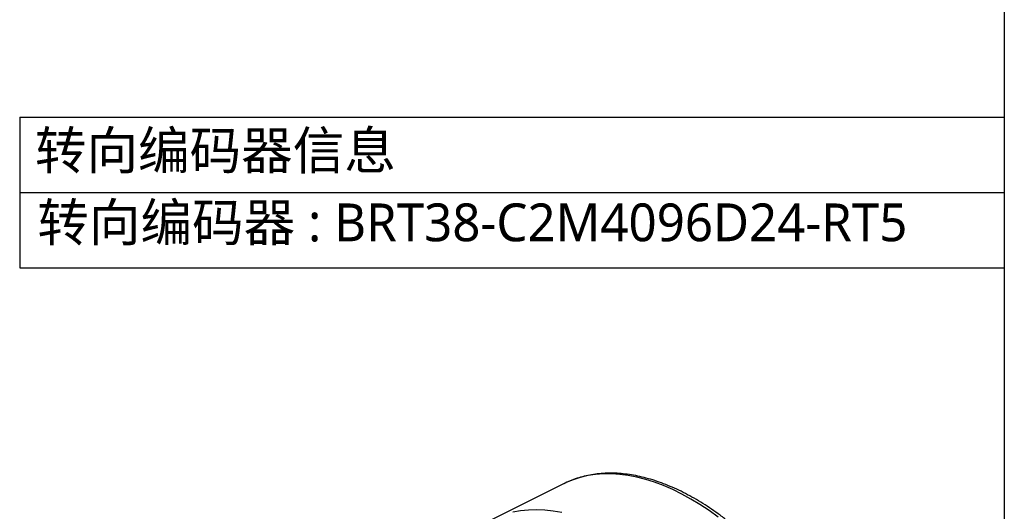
# Model space of a CAD drawing. Header units: millimetres. Extents: x 4624 to 7637, y -669 to 1387.
# Tile 72 of 84: x 7067 to 7619, y 297 to 573. Entities that reach past the tile are written whole.
import ezdxf

# ---------------------------------------------------------------- set-up
doc = ezdxf.new("R2010")
doc.units = ezdxf.units.MM
doc.styles.get("Standard").update_dxf_attribs({"font": 'SimSun.ttf'})

msp = doc.modelspace()

# ---------------------------------------------------------------- linework, layer by layer
at = {"lineweight": 30}
msp.add_line((7618.948, 1387.331), (7618.948, -668.964), dxfattribs=at)
at = {"color": 0, "lineweight": 30}
for p, q in [((7066.919, 518.351), (7066.919, 433.925)), ((7066.919, 518.351), (7618.948, 518.351)), ((7066.919, 476.138), (7618.948, 476.138)), ((7066.919, 433.925), (7618.948, 433.925))]:
    msp.add_line(p, q, dxfattribs=at)
at = {"color": 7, "linetype": 'Continuous', "lineweight": 25}
msp.add_line((7372.271, 312.993), (7331.416, 292.631), dxfattribs=at)
at = {"color": 7, "linetype": 'Continuous', "lineweight": 25, "flags": 128}
for points in [[(7458.493, 294.164), (7453.422, 297.813), (7448.327, 301.189), (7443.22, 304.282), (7438.112, 307.086), (7433.017, 309.593), (7427.946, 311.798), (7422.913, 313.695), (7417.928, 315.28), (7413.004, 316.549), (7408.153, 317.499), (7403.386, 318.128), (7398.715, 318.433), (7394.152, 318.415), (7389.707, 318.073), (7385.39, 317.409), (7381.213, 316.423), (7377.185, 315.119), (7373.317, 313.498), (7372.271, 312.993)], [(7370.934, 296.682), (7366.099, 297.508), (7361.352, 298.017), (7356.703, 298.206), (7352.164, 298.076), (7347.746, 297.625), (7343.458, 296.857)]]:
    msp.add_lwpolyline(points, dxfattribs=at)
at = {"color": 7, "linetype": 'Continuous', "lineweight": 25}
msp.add_open_spline([(7523.001, 60.852), (7523.682, 61.389), (7525.436, 62.771), (7528.062, 65.293), (7530.892, 68.376), (7533.527, 71.718), (7535.969, 75.301), (7538.21, 79.122), (7540.246, 83.171), (7542.07, 87.442), (7543.678, 91.925), (7545.065, 96.609), (7546.229, 101.483), (7547.166, 106.536), (7547.875, 111.756), (7548.354, 117.13), (7548.568, 121.875), (7548.614, 125.824), (7548.572, 129.82), (7548.373, 134.687), (7547.909, 140.564), (7547.218, 146.532), (7546.303, 152.576), (7545.166, 158.686), (7543.81, 164.847), (7542.239, 171.047), (7540.456, 177.273), (7538.465, 183.511), (7536.271, 189.75), (7533.879, 195.975), (7531.294, 202.174), (7528.522, 208.334), (7525.568, 214.441), (7522.44, 220.484), (7519.143, 226.449), (7515.684, 232.324), (7512.071, 238.096), (7508.312, 243.754), (7504.414, 249.284), (7500.386, 254.677), (7496.235, 259.919), (7491.97, 265.001), (7487.6, 269.91), (7483.135, 274.638), (7478.582, 279.172), (7473.952, 283.505), (7469.253, 287.626), (7464.495, 291.526), (7459.688, 295.196), (7454.841, 298.629), (7449.965, 301.816), (7445.068, 304.75), (7440.161, 307.424), (7435.254, 309.831), (7430.358, 311.964), (7425.483, 313.819), (7420.64, 315.39), (7415.839, 316.672), (7411.094, 317.661), (7406.414, 318.355), (7401.812, 318.752), (7397.3, 318.85), (7392.889, 318.65), (7388.59, 318.155), (7384.416, 317.363), (7380.37, 316.289), (7376.479, 314.903), (7373.698, 313.748), (7372.264, 312.97), (7372.027, 312.842)], degree=3, knots=[0, 0, 0, 0, 0.009526, 0.0245196, 0.0395499, 0.0546288, 0.0697642, 0.0849597, 0.1002148, 0.1155259, 0.1308866, 0.1462895, 0.1617262, 0.1771888, 0.1926702, 0.2081639, 0.2236648, 0.2326625, 0.2408511, 0.2563547, 0.2718543, 0.2873495, 0.3028393, 0.3183233, 0.3338015, 0.3492739, 0.3647407, 0.3802025, 0.3956597, 0.4111127, 0.4265623, 0.4420091, 0.4574536, 0.4728966, 0.4883387, 0.5037806, 0.5192228, 0.534666, 0.5501107, 0.5655577, 0.5810076, 0.5964611, 0.6119188, 0.6273814, 0.6428495, 0.6583236, 0.6738043, 0.6892917, 0.7047863, 0.720288, 0.7357965, 0.7513113, 0.7668311, 0.7823543, 0.7978778, 0.8133975, 0.8289086, 0.8444052, 0.85988, 0.8753251, 0.8907317, 0.9060912, 0.921396, 0.9366404, 0.9518218, 0.9669413, 0.9820047, 0.997022, 1, 1, 1, 1], dxfattribs=at)

# ---------------------------------------------------------------- texts
at = {"color": 0, "width": 1239.26222, "attachment_point": 1}
for s, insert, char_height in [('{\\fSimHei|b0|i0|c134|p49;转向编码器信息}', (7075.397, 510.351), 21.20414), ('{\\fMicrosoft YaHei|b0|i0|c134|p34;\\C7;转向编码器 \\fMicrosoft YaHei|b0|i0|c0|p34;: \\fMicrosoft YaHei|b0|i0|c134|p34;BRT38-C2M4096D24-RT5}', (7076.801, 470.007), 21.204138)]:
    msp.add_mtext(s, dxfattribs=dict(at, insert=insert, char_height=char_height))

doc.saveas('drawing.dxf')
